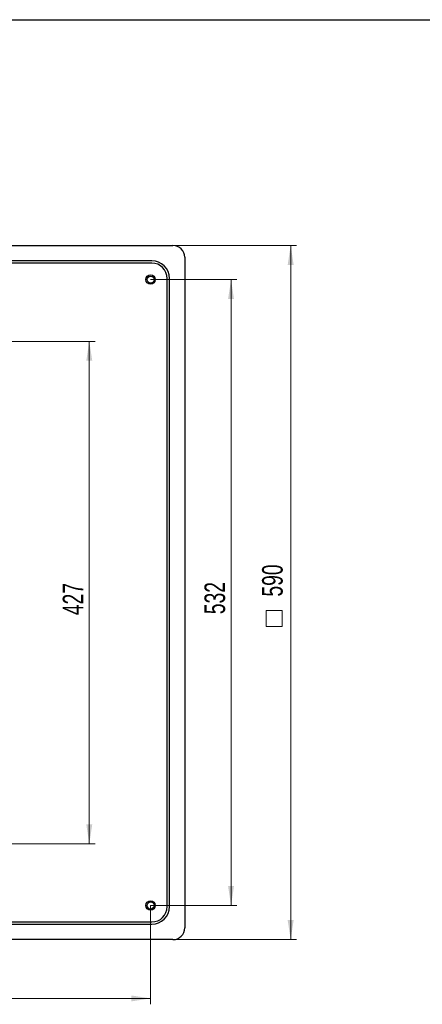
# Model space of a CAD drawing. Header units: millimetres. Extents: x 8 to 415, y 1 to 292.
# Tile 7 of 8: x 125 to 194, y 125 to 292. Entities that reach past the tile are written whole.
import ezdxf

# ---------------------------------------------------------------- set-up
doc = ezdxf.new("R2010")
doc.units = ezdxf.units.MM
doc.styles.add('SLDTEXTSTYLE1', font='TXT', dxfattribs={"width": 0.7})
doc.dimstyles.new('SLDDIMSTYLE0', dxfattribs={"dimtxt": 3.5, "dimasz": 3.302, "dimexe": 0, "dimexo": 0.0625, "dimgap": 0.875, "dimtad": 2, "dimlfac": 5, "dimrnd": 1e-09, "dimzin": 12, "dimdsep": 46, "dimtxsty": 'SLDTEXTSTYLE1', "dimsah": 1, "dimcen": 0.09, "dimadec": 0, "dimazin": 3, "dimtfac": 1, "dimtdec": 3, "dimtofl": 0, "dimtmove": 0, "dimatfit": 3, "dimfxl": 0, "dimfrac": 2, "dimtolj": 1, "dimtzin": 12, "dimarcsym": 0})

# ---------------------------------------------------------------- blocks, each defined once
blk = doc.blocks.new('SW_SYMBOL_MOD_BOX')
at = {"color": 0, "linetype": 'Continuous', "lineweight": 18}
for p, q in [((200, 200), (200, 800)), ((200, 800), (800, 800)), ((800, 800), (800, 200)), ((200, 200), (800, 200))]:
    blk.add_line(p, q, dxfattribs=at)
blk = doc.blocks.new('_D')
at = {"color": 7, "linetype": 'Continuous', "lineweight": 0}
for p, q in [((151.33, 253.62), (172.33, 253.62)), ((171.33, 253.62), (171.33, 135.62)), ((151.33, 135.62), (172.33, 135.62))]:
    blk.add_line(p, q, dxfattribs=at)
at = {"color": 7, "linetype": 'Continuous', "lineweight": 18}
for points in [[(171.33, 253.62), (170.82, 250.31), (171.84, 250.31)], [(171.33, 135.62), (171.84, 138.92), (170.82, 138.92)]]:
    blk.add_solid(points, dxfattribs=at)
at = {"color": 7, "linetype": 'Continuous', "lineweight": 18, "xscale": 0.00455, "yscale": 0.00455, "zscale": 0.00455, "rotation": 90.0000000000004}
blk.add_blockref('SW_SYMBOL_MOD_BOX', (170.8, 187.95), dxfattribs=at)
at = {"color": 7, "linetype": 'Continuous', "lineweight": 18, "insert": (166.47, 193.93), "char_height": 3.5, "attachment_point": 1, "rotation": 90, "style": 'SLDTEXTSTYLE1'}
blk.add_mtext('590', dxfattribs=at)
blk = doc.blocks.new('_D_3')
at = {"color": 7, "linetype": 'Continuous', "lineweight": 0}
for p, q in [((121.03, 237.32), (138.11, 237.32)), ((137.11, 237.32), (137.11, 151.92)), ((121.03, 151.92), (138.11, 151.92))]:
    blk.add_line(p, q, dxfattribs=at)
at = {"color": 7, "linetype": 'Continuous', "lineweight": 18}
for points in [[(137.11, 237.32), (136.6, 234.01), (137.62, 234.01)], [(137.11, 151.92), (137.62, 155.22), (136.6, 155.22)]]:
    blk.add_solid(points, dxfattribs=at)
at = {"color": 7, "linetype": 'Continuous', "lineweight": 18, "insert": (132.6, 190.77), "char_height": 3.5, "attachment_point": 1, "rotation": 90, "style": 'SLDTEXTSTYLE1'}
blk.add_mtext('427', dxfattribs=at)
blk = doc.blocks.new('_D_5')
at = {"color": 7, "linetype": 'Continuous', "lineweight": 0}
for p, q in [((147.53, 247.82), (162.2, 247.82)), ((161.2, 247.82), (161.2, 141.42)), ((147.53, 141.42), (162.2, 141.42))]:
    blk.add_line(p, q, dxfattribs=at)
at = {"color": 7, "linetype": 'Continuous', "lineweight": 18}
for points in [[(161.2, 247.82), (160.69, 244.51), (161.7, 244.51)], [(161.2, 141.42), (161.7, 144.72), (160.69, 144.72)]]:
    blk.add_solid(points, dxfattribs=at)
at = {"color": 7, "linetype": 'Continuous', "lineweight": 18, "insert": (156.68, 190.94), "char_height": 3.5, "attachment_point": 1, "rotation": 90, "style": 'SLDTEXTSTYLE1'}
blk.add_mtext('532', dxfattribs=at)
blk = doc.blocks.new('_D_6')
at = {"color": 7, "linetype": 'Continuous', "lineweight": 0}
for p, q in [((41.13, 141.42), (41.13, 124.62)), ((147.53, 141.42), (147.53, 124.62)), ((41.13, 125.62), (147.53, 125.62))]:
    blk.add_line(p, q, dxfattribs=at)
at = {"color": 7, "linetype": 'Continuous', "lineweight": 18}
for points in [[(41.13, 125.62), (44.43, 125.11), (44.43, 126.12)], [(147.53, 125.62), (144.23, 126.12), (144.23, 125.11)]]:
    blk.add_solid(points, dxfattribs=at)
at = {"color": 7, "linetype": 'Continuous', "lineweight": 18, "insert": (90.65, 130.13), "char_height": 3.5, "attachment_point": 1, "style": 'SLDTEXTSTYLE1'}
blk.add_mtext('532', dxfattribs=at)

msp = doc.modelspace()

# ---------------------------------------------------------------- linework, layer by layer
at = {"color": 7, "linetype": 'Continuous', "lineweight": 25}
for p, q in [((20, 292), (415, 292)), ((37.3296, 253.616), (151.3296, 253.616)), ((153.3296, 251.616), (153.3296, 137.616)), ((147.7296, 251.016), (40.9296, 251.016)), ((147.7296, 250.616), (40.9296, 250.616)), ((150.3296, 141.216), (150.3296, 248.016)), ((150.7296, 141.216), (150.7296, 248.016)), ((40.9296, 138.616), (147.7296, 138.616)), ((40.9296, 138.216), (147.7296, 138.216)), ((151.3296, 135.616), (37.3296, 135.616))]:
    msp.add_line(p, q, dxfattribs=at)
for centre, radius in [((147.5296, 247.816), 0.8), ((147.5296, 247.816), 0.8), ((147.5296, 247.816), 0.6), ((147.5296, 141.416), 0.8), ((147.5296, 141.416), 0.8), ((147.5296, 141.416), 0.6)]:
    msp.add_circle(centre, radius, dxfattribs=at)
for centre, radius, start, end in [((151.3296, 251.616), 2, 0, 90), ((147.7296, 248.016), 3, 0, 90), ((147.7296, 248.016), 2.6, 0, 90), ((147.7296, 141.216), 3, 270, 0), ((147.7296, 141.216), 2.6, 270, 0), ((151.3296, 137.616), 2, 270, 0)]:
    msp.add_arc(centre, radius, start, end, dxfattribs=at)

# ---------------------------------------------------------------- dimensions: what is measured, and where the dimension line sits
at = {"color": 7, "linetype": 'Continuous', "lineweight": 18}
dim = msp.add_linear_dim(base=(171.3296, 135.616), p1=(151.3296, 253.616), p2=(151.3296, 135.616), angle=90, text='{\\fGDT;o}<>', dimstyle='SLDDIMSTYLE0', dxfattribs=at)
dim.commit()
dim.dimension.update_dxf_attribs({"geometry": '_D', "text_midpoint": (171.3296, 194.616), "dimtype": 160})
for base, p1, p2, picture, middle in [((161.1958, 141.416), (147.5296, 247.816), (147.5296, 141.416), '_D_5', (161.1958, 194.616)), ((137.1083, 151.916), (121.0296, 237.316), (121.0296, 151.916), '_D_3', (137.1083, 194.616))]:
    dim = msp.add_linear_dim(base=base, p1=p1, p2=p2, angle=90, dimstyle='SLDDIMSTYLE0', dxfattribs=at)
    dim.commit()
    dim.dimension.update_dxf_attribs({"geometry": picture, "text_midpoint": middle, "dimtype": 160})
dim = msp.add_linear_dim(base=(147.5296, 125.616), p1=(41.1296, 141.416), p2=(147.5296, 141.416), dimstyle='SLDDIMSTYLE0', dxfattribs=at)
dim.commit()
dim.dimension.update_dxf_attribs({"geometry": '_D_6', "text_midpoint": (94.3296, 125.616), "dimtype": 160})

doc.saveas('drawing.dxf')
